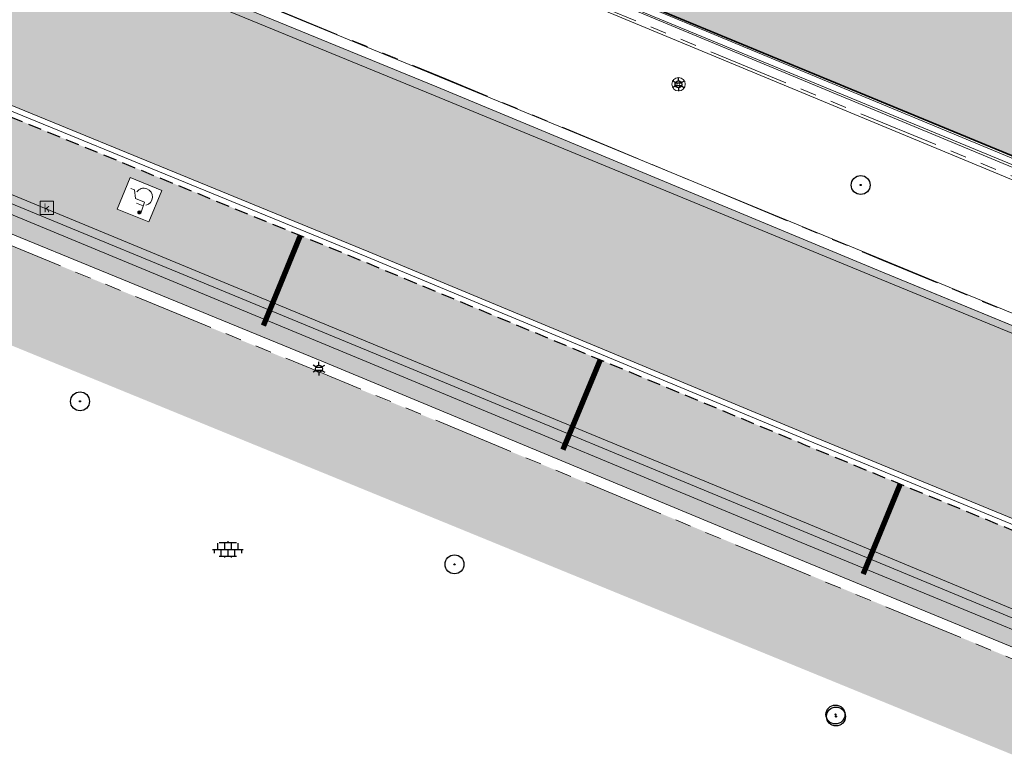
# Model space of a CAD drawing. Header units: metres. Extents: x 187916 to 189411, y 333285 to 334910.
# Tile 227 of 256: x 188696 to 188715, y 334184 to 334198. Entities that reach past the tile are written whole.
import ezdxf
from ezdxf.enums import TextEntityAlignment as Align

# ---------------------------------------------------------------- set-up
doc = ezdxf.new("R2010")
doc.units = ezdxf.units.M
for name, pattern in [('DASHED2', [0.375, 0.25, -0.125]), ('VH-TROTTOIRBAND_180-200', [20, 10, -2, 2, -2, 2, -2]), ('VW-5050_STREEP', [1, 0.5, -0.5])]:
    doc.linetypes.add(name, pattern=pattern)
for name, color, linetype, lineweight in [('B-ME-GR-BOOM-S', 253, 'Continuous', 25), ('B-ME-IE-MEUBILAIR_WEGMEUBILAIR-S', 253, 'Continuous', 18), ('B-ME-IE-MEUBILAIR_WEGMEUBILAIR_LICHTMAST-S', 253, 'Continuous', 25), ('B-ME-RI-HWA_KOLK-S', 253, 'Continuous', 25), ('B-ME-VH-KANTOPSLUITING_ACHTERKANTBAND-G', 253, 'Continuous', 18), ('B-ME-VH-VERHARDING_ASFALT-G', 253, 'Continuous', 18), ('B-ME-VH-VERHARDING_BETONSTRAATSTEEN-G', 253, 'Continuous', 18), ('B-ME-VH-VERHARDING_TEGEL-S', 253, 'Continuous', 25), ('N-WE-VH-GOOT_TEGEL-G', 170, 'Continuous', 35), ('N-WE-VH-KANTOPSLUITING_TROTTOIRBAND_180 200-G', 251, 'VH-TROTTOIRBAND_180-200', 15), ('N-WE-VH-KANTOPSLUITING_VOORKANTBAND-G', 7, 'Continuous', 15), ('N-WE-VH-KANTVERHARDING_STREKLAAG_BSS-G', 60, 'Continuous', 18), ('N-WE-VH-VERHARDING_ASFALT_RIJWEG-A', 251, 'Continuous', 18), ('N-WE-VH-VERHARDING_BETONSTRAATSTEEN-ROOD-A', 11, 'Continuous', 18), ('N-WE-VH-VERHARDING_BETONSTRAATSTEEN-WIT-A', 7, 'Continuous', 18), ('N-WE-VH-VERHARDING_STRAATBAKSTEEN_KF-A', 25, 'Continuous', 9), ('N-WE-VH-VERHARDING_TEGEL-A', 254, 'Continuous', 5), ('N-WE-VH-VERKEERSTEGEL-S', 7, 'Continuous', 0)]:
    doc.layers.add(name, color=color, linetype=linetype, lineweight=lineweight)
doc.layers.add('N-WE-VH-MATERIAALSCHEIDING-G', color=7, linetype='DASHED2')
doc.styles.add('NLCS-ISO', font='NLCS-ISO.ttf')

# ---------------------------------------------------------------- blocks, each defined once
blk = doc.blocks.new('SRI-KOLK-SO')
at = {"color": 0, "linetype": 'ByBlock', "lineweight": 18}
blk.add_lwpolyline([(-1.125, -1.125), (1.125, -1.125), (1.125, 1.125), (-1.125, 1.125)], close=True, dxfattribs=at)
at = {"color": 0, "linetype": 'ByBlock', "lineweight": 18, "style": 'NLCS-ISO'}
blk.add_text('k', height=1.5, dxfattribs=at).set_placement((0, 0), align=Align.MIDDLE_CENTER)
blk = doc.blocks.new('B-SIE-WEG_LICHTMAST-SO')
at = {"ltscale": 0.1}
for p, q in [((-1.096064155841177, 0.6328125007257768), (-2.192125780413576, 1.265625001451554)), ((8.349587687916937e-10, 1.265625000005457), (1.669846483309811e-09, 2.53125000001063)), ((1.096064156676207, 0.6328124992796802), (2.192125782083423, 1.26562499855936)), ((-1.096064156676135, -0.6328124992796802), (-2.192125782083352, -1.26562499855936)), ((-8.349587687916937e-10, -1.265625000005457), (-1.669775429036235e-09, -2.53125000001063)), ((1.096064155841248, -0.6328125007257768), (2.192125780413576, -1.265625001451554))]:
    blk.add_line(p, q, dxfattribs=at)
at = {"flags": 128}
for points in [[(-1.162672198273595, 0.4999999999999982), (1.162672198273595, 0.4999999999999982)], [(-1.162672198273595, -0.4999999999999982), (1.162672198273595, -0.4999999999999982)]]:
    blk.add_lwpolyline(points, dxfattribs=at)
at = {"ltscale": 0.1}
blk.add_circle((0, 0), 1.265625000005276, dxfattribs=at)
at = {"style": 'NLCS-ISO'}
blk.add_attdef('TYPE', text='', height=1.8, dxfattribs=at).set_placement((1.669846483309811e-09, 2.53125000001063), align=Align.BOTTOM_CENTER)
blk = doc.blocks.new('SIE-WEG_PAAL_VERKEERSBORD-SO')
at = {"color": 0, "linetype": 'ByBlock', "lineweight": 18}
blk.add_circle((0, 0), 1.5, dxfattribs=at)
at = {"color": 0, "linetype": 'ByBlock', "lineweight": 18, "style": 'NLCS-ISO'}
blk.add_text('vb', height=1.5, dxfattribs=at).set_placement((0, 0.1317113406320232), align=Align.MIDDLE_CENTER)
blk = doc.blocks.new('SGR-BOOM_01')
at = {"ltscale": 0.1}
h = blk.add_hatch(color=256, dxfattribs=at)
edge = h.paths.add_edge_path()
edge.add_arc((7.366995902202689e-12, -5.115907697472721e-12), 0.15, 0, 360)
for centre, radius in [((0, 0), 2.5), ((7.366995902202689e-12, -5.115907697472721e-12), 0.04499999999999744)]:
    blk.add_circle(centre, radius)
blk.add_circle((7.366995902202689e-12, -5.115907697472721e-12), 0.15, dxfattribs=at)
blk = doc.blocks.new('SVH-TEGEL_300X300_DUN_LINT_KL-SO')
for p, q in [((-2.25, 1.355676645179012), (-2.25, -6.969183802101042e-16)), ((-1.900843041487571, 1.499999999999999), (1.90084304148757, 1.499999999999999)), ((-1.5, 1.624087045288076), (-1.5, 1.499999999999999)), ((-0.7499999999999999, 1.5), (-0.7500000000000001, 1.377682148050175e-16)), ((3.325515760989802e-16, 1.810386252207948), (2.755364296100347e-16, 1.499999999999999)), ((0, 0), (-2.755364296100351e-16, -1.500000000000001)), ((0.7500000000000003, 1.499999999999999), (0.7500000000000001, -1.247991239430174e-15)), ((1.5, 1.624087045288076), (1.5, 1.499999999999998)), ((2.25, 1.355676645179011), (2.25, -4.133046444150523e-16)), ((-3.39489953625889, -4.866106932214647e-16), (3.39489953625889, -1.733835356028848e-15)), ((-3, -3.055132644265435e-15), (-3.000000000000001, -0.8474312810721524)), ((-1.900843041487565, -1.500000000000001), (1.900843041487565, -1.500000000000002)), ((-1.5, -8.346865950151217e-16), (-1.5, -1.500000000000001)), ((-0.7500000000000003, -1.499999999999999), (-0.7500000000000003, -1.765655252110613)), ((0.7499999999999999, -1.500000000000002), (0.7499999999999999, -1.765655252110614)), ((1.5, -2.495982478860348e-15), (1.5, -1.500000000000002)), ((2.999999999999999, -2.495982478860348e-15), (2.999999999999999, -0.8474312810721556))]:
    blk.add_line(p, q)
blk = doc.blocks.new('DTM')
at = {"layer": 'B-ME-VH-KANTOPSLUITING_ACHTERKANTBAND-G', "ltscale": 0.2, "flags": 128}
for points in [[(188683.554, 334205.2970000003), (188694.1469999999, 334200.906), (188704.0559999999, 334196.827), (188712.2420000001, 334193.449), (188722.1359999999, 334189.3620000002), (188722.5589999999, 334189.1940000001), (188723.1099999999, 334189.04), (188725.2069999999, 334188.9240000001), (188725.7009999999, 334189.1209999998), (188725.9610000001, 334189.5300000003), (188725.9350000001, 334190.0580000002), (188725.5079999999, 334190.4840000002), (188723.0279999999, 334191.4890000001), (188714.7390000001, 334194.8859999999), (188706.2779999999, 334198.4050000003), (188697.4180000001, 334202.0830000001), (188688.3190000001, 334205.8199999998), (188677.892, 334210.1310000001), (188669.338, 334213.6850000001), (188659.8429999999, 334217.6000000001)], [(188733.9040000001, 334185.9679999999), (188730.824, 334185.7800000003), (188728.222563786, 334185.104266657), (188727.9789999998, 334185.0410000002), (188727.8137092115, 334184.9742099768), (188726.5559999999, 334184.466), (188721.3480000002, 334186.0959999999), (188718.9500000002, 334185.014), (188718.6379999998, 334184.9759999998), (188718.4040000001, 334185.0600000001), (188710.7480000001, 334188.2199999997), (188702.781, 334191.5300000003), (188693.5499999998, 334195.361), (188681.426, 334200.3429999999), (188671.5759999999, 334204.4560000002)]]:
    blk.add_lwpolyline(points, dxfattribs=at)
at = {"layer": 'B-ME-VH-VERHARDING_ASFALT-G', "ltscale": 0.2, "flags": 128}
for points in [[(188735.9390000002, 334186.3369999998), (188729.6680000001, 334189.1340000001), (188725.6439999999, 334190.8109999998), (188723.1919999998, 334191.8319999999), (188714.8480000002, 334195.2379999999), (188706.483, 334198.7179999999), (188697.534, 334202.406), (188688.4849999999, 334206.1550000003), (188678.0449999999, 334210.469), (188669.4640000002, 334214.0049999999), (188660.0180000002, 334217.9220000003), (188651.9879999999, 334221.2400000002), (188649.6439999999, 334222.2069999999), (188643.1600000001, 334224.8810000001), (188641.4199999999, 334225.3500000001), (188636.4330000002, 334225.827), (188632.8459999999, 334226.031), (188629.8999999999, 334225.4309999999), (188627.4560000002, 334223.8650000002), (188625.6439999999, 334221.727), (188624.1179999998, 334218.625)], [(188721.2680000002, 334186.4330000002), (188718.8140000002, 334185.3470000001), (188718.6639999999, 334185.3319999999), (188718.5049999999, 334185.3849999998), (188710.8489999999, 334188.574), (188702.9100000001, 334191.852), (188693.6800000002, 334195.6770000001), (188681.5759999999, 334200.639), (188671.6800000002, 334204.7519999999), (188663.4900000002, 334208.1749999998), (188654.699, 334211.7779999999), (188645.8459999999, 334215.4300000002), (188640.5410000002, 334217.6430000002), (188638.906, 334219.7949999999), (188636.551, 334221.409), (188637.5240000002, 334223.9139999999)], [(188683.4479999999, 334204.926), (188693.9980000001, 334200.5750000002), (188703.952, 334196.4879999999), (188712.1230000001, 334193.122), (188722.4300000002, 334188.889)]]:
    blk.add_lwpolyline(points, dxfattribs=at)
at = {"layer": 'B-ME-VH-VERHARDING_BETONSTRAATSTEEN-G', "ltscale": 0.2, "flags": 128}
for points in [[(188683.4959999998, 334205.077), (188694.0589999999, 334200.7230000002), (188704.017, 334196.6409999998), (188712.1800000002, 334193.2480000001), (188722.46, 334189.0109999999), (188723.0899999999, 334188.824), (188725.2209999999, 334188.73), (188725.8300000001, 334188.9529999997), (188726.1660000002, 334189.4419999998), (188726.1260000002, 334190.1570000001), (188725.585, 334190.682), (188723.128, 334191.6809999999), (188714.8089999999, 334195.091), (188706.3760000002, 334198.6039999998), (188697.4959999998, 334202.2420000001), (188688.4010000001, 334205.997), (188677.9750000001, 334210.3140000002), (188669.4180000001, 334213.8689999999), (188659.926, 334217.8059999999), (188651.9380000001, 334221.102), (188649.6239999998, 334222.0430000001), (188643.0759999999, 334224.7629999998), (188641.46, 334225.1710000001), (188636.4070000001, 334225.6800000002)], [(188733.9079999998, 334186.1699999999), (188730.7760000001, 334185.977), (188727.9100000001, 334185.2170000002), (188726.5090000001, 334184.6869999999), (188721.2820000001, 334186.287), (188718.912, 334185.2230000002), (188718.6540000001, 334185.173), (188718.4189999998, 334185.2570000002), (188710.798, 334188.4210000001), (188702.895, 334191.702), (188693.6039999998, 334195.531), (188681.5180000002, 334200.5210000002), (188671.6430000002, 334204.6129999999), (188663.4249999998, 334208.0320000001), (188654.602, 334211.6469999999), (188645.7719999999, 334215.2910000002), (188640.4539999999, 334217.4989999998), (188638.7960000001, 334219.6919999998), (188636.4730000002, 334221.2790000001), (188633.557, 334222.4610000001), (188630.5419999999, 334222.9419999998), (188627.6009999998, 334222.1409999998), (188626.0260000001, 334221.0079999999), (188624.3100000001, 334218.5449999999)]]:
    blk.add_lwpolyline(points, dxfattribs=at)
at = {"layer": 'B-ME-GR-BOOM-S', "xscale": 0.07, "yscale": 0.07, "zscale": 0.07}
for p in [(188711.848, 334194.826), (188697.422, 334190.827), (188704.342, 334187.814), (188711.381, 334185.038), (188711.392, 334185.001)]:
    blk.add_blockref('SGR-BOOM_01', p, dxfattribs=at)
at = {"layer": 'B-ME-IE-MEUBILAIR_WEGMEUBILAIR-S', "xscale": 0.083, "yscale": 0.083, "zscale": 0.083}
blk.add_blockref('SIE-WEG_PAAL_VERKEERSBORD-SO', (188708.482, 334196.689), dxfattribs=at)
at = {"layer": 'B-ME-IE-MEUBILAIR_WEGMEUBILAIR_LICHTMAST-S', "xscale": 0.05, "yscale": 0.05, "zscale": 0.05}
for p in [(188708.481, 334196.689), (188701.837, 334191.431)]:
    blk.add_blockref('B-SIE-WEG_LICHTMAST-SO', p, dxfattribs=at)
at = {"layer": 'B-ME-RI-HWA_KOLK-S', "xscale": 0.11, "yscale": 0.11, "zscale": 0.11}
blk.add_blockref('SRI-KOLK-SO', (188696.807, 334194.405), dxfattribs=at)
at = {"layer": 'B-ME-VH-VERHARDING_TEGEL-S', "xscale": 0.084, "yscale": 0.084, "zscale": 0.084}
blk.add_blockref('SVH-TEGEL_300X300_DUN_LINT_KL-SO', (188700.152, 334188.089), dxfattribs=at)
blk = doc.blocks.new('SVH-VERKEERSTEGEL_300X300_ROLSTOELTEGEL')
blk.add_hatch(color=256).paths.add_polyline_path([(-0.05384663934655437, -0.04573850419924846), (-0.0537648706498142, -0.04729874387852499, 33.9868819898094)])
blk.add_line((0.01427979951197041, -0.1116880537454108), (-0.04860680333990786, -0.1116880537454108))
at = {"flags": 128}
blk.add_lwpolyline([(-0.05376487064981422, -0.0472987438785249, 33.98688198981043), (-0.05384663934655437, -0.04573850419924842), (-0.04860680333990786, -0.1457205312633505), (0.03814530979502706, -0.1457205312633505), (0.07546896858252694, -0.2132320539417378), (0.1097648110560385, -0.2132320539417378)], format="xyb", dxfattribs=at)
blk.add_arc((-0.02516441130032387, -0.1877301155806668), 0.0760063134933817, 125.8344524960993, 346.0956622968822)
blk.add_3dface([(-0.15, -0.3), (0.15, -0.3), (0.15, 0), (-0.15, 0)])
blk = doc.blocks.new('ontwerp Wilhelmina- & Engelenkampstraat')
at = {"layer": 'N-WE-VH-VERHARDING_ASFALT_RIJWEG-A', "transparency": 33554610}
h = blk.add_hatch(color=256, dxfattribs=at)
h.dxf.hatch_style = 1
edge = h.paths.add_edge_path(flags=16)
edge.add_arc((188843.2202829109, 334124.6265817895), 0.5000000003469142, 68.86366228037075, 236.5502401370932)
edge.add_line((188842.9446801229, 334124.2093970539), (188847.2596446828, 334121.3588223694))
edge.add_arc((188764.52368857, 333996.1199642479), 150.1000000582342, 53.138037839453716, 56.550240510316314, ccw=False)
edge.add_arc((188854.8670012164, 334116.6124780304), 0.5000000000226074, 233.1380378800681, 405.2541734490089)
edge.add_line((188855.2189827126, 334116.9675963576), (188849.6333451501, 334122.5038948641))
edge.add_arc((188848.2254191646, 334121.0834215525), 2.000000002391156, 45.25417348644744, 68.86366190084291)
edge.add_line((188848.9465960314, 334122.9488716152), (188843.4005771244, 334125.0929443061))
edge = h.paths.add_edge_path()
edge.add_line((188813.0185392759, 334140.2053137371), (188813.0105729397, 334140.209319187))
edge.add_line((188813.0105729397, 334140.209319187), (188850.7365500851, 334115.2865848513))
edge.add_arc((188823.0935907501, 334073.442955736), 50.14999998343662, 53.70449889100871, 56.55024050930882, ccw=False)
edge.add_arc((188844.432152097, 334101.8879698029), 14.59712508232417, 51.12888847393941, 55.118945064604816, ccw=False)
edge.add_line((188853.5928784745, 334113.2527026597), (188950.9588811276, 334038.6637910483))
edge.add_arc((188941.7456837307, 334026.6371749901), 15.15000000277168, 40.65152212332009, 52.54545483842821, ccw=False)
edge.add_line((188953.2397736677, 334036.5067442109), (188961.6247993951, 334026.741552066))
edge.add_arc((188972.8912835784, 334036.415684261), 14.84999998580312, 220.6515221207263, 230.026866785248)
edge.add_arc((188742.2273900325, 333761.2592333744), 344.2000024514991, 49.060789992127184, 50.026866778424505, ccw=False)
edge.add_line((188967.767169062, 334021.2697134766), (188981.7537264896, 334009.2102175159))
edge.add_line((188981.7537264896, 334009.2102175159), (188990.3623937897, 334001.7876695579))
edge.add_arc((188830.8334411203, 333816.7660723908), 244.2999757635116, 45.63147792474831, 49.231496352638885, ccw=False)
edge.add_line((189001.6652582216, 333991.4056109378), (189005.3166251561, 333987.8338559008))
edge.add_line((189005.3166251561, 333987.8338559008), (189009.3616308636, 333991.9690219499))
edge.add_arc((189010.0094888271, 333991.9162956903), 0.6499999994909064, 135.63089128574, 175.3472076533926, ccw=False)
edge.add_line((189009.5448364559, 333992.3708264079), (189010.1315084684, 333992.9705626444))
edge.add_arc((189010.5961608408, 333992.5160319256), 0.6500000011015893, 110.0016349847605, 135.6308912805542, ccw=False)
edge.add_line((189010.3738303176, 333993.126825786), (189012.7423269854, 333996.2283355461))
edge.add_line((189012.7423269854, 333996.2283355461), (189006.7711925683, 334000.7882476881))
edge.add_line((189006.7711925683, 334000.7882476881), (189004.0161101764, 334002.9017076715))
edge.add_line((189004.0161101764, 334002.9017076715), (188999.2558699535, 334006.5545254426))
edge.add_line((188999.2558699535, 334006.5545254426), (188998.8588697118, 334006.8610537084))
edge.add_line((188998.8588697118, 334006.8610537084), (188991.767266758, 334012.3365586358))
edge.add_arc((189144.6444510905, 334210.3355206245), 250.1499998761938, 228.1364962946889, 232.3278733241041, ccw=False)
edge.add_arc((188742.2273912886, 333761.2592353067), 352.8500001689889, 48.13649629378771, 52.54545484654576)
edge.add_line((188956.8067115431, 334041.3642833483), (188954.6511510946, 334043.0155877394))
edge.add_line((188954.6511510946, 334043.0155877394), (188891.8217000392, 334091.1471762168))
edge.add_line((188891.8217000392, 334091.1471762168), (188891.5662846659, 334090.8137650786))
edge.add_line((188891.5662846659, 334090.8137650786), (188875.9674064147, 334102.7635557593))
edge.add_line((188875.9674064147, 334102.7635557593), (188876.222821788, 334103.0969668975))
edge.add_line((188876.222821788, 334103.0969668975), (188867.5141152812, 334109.7684222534))
edge.add_arc((188884.8033035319, 334132.3371809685), 28.4300000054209, 226.5407898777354, 232.5454548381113, ccw=False)
edge.add_line((188865.2480693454, 334111.7008606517), (188851.7136843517, 334124.5262124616))
edge.add_arc((188838.0601001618, 334110.1178073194), 19.84999999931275, 46.54078987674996, 56.5502405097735)
edge.add_line((188849.0015307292, 334126.680041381), (188818.5871468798, 334146.772552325))
edge.add_arc((188824.1818834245, 334155.2414024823), 10.14999999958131, 230.746516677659, 236.55024045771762, ccw=False)
edge.add_line((188817.7594464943, 334147.3817075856), (188813.0185392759, 334140.2053137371))
edge = h.paths.add_edge_path()
edge.add_arc((188804.4060072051, 334144.8922067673), 15.00000001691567, 49.44930201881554, 57.10513435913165)
edge.add_line((188812.5524953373, 334157.4872348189), (188809.1197533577, 334159.7075388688))
edge.add_line((188809.1197533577, 334159.7075388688), (188808.8358097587, 334159.2796429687))
edge.add_arc((188807.8775894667, 334159.9154997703), 1.150000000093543, 146.4325029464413, 326.4325029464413, ccw=False)
edge.add_line((188806.9193691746, 334160.5513565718), (188807.1883826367, 334160.9567531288))
edge.add_line((188807.1883826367, 334160.9567531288), (188802.8966842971, 334163.732631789))
edge.add_arc((188799.7691371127, 334173.3887670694), 10.14999999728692, 238.0087583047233, 287.9467359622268, ccw=False)
edge.add_line((188794.391772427, 334164.7802568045), (188787.6683002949, 334154.8824230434))
edge.add_arc((188776.9360168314, 334149.1867587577), 12.14999999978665, 6.552444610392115, 27.95506492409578, ccw=False)
edge.add_arc((188778.9149951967, 334149.4490587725), 10.1540764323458, -2.101472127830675, 6.356304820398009, ccw=False)
edge.add_line((188789.0622425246, 334149.0767150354), (188793.7916961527, 334146.0152720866))
edge.add_line((188793.7916961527, 334146.0152720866), (188794.0757942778, 334146.443065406))
edge.add_arc((188795.0337848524, 334145.8068625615), 1.15000000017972, -33.58819080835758, 146.4118091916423, ccw=False)
edge.add_line((188795.991775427, 334145.170659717), (188795.7226155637, 334144.7653603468))
edge.add_line((188795.7226155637, 334144.7653603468), (188801.9201273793, 334140.7536223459))
edge.add_arc((188806.91186024, 334129.6763888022), 12.14999999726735, 71.61773031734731, 114.25775215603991, ccw=False)
edge.add_line((188810.743428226, 334141.2064185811), (188816.0248838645, 334149.2010499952))
edge.add_arc((188824.1818834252, 334155.2414024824), 10.15000000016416, 183.1724790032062, 216.5203757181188, ccw=False)
edge.add_arc((188822.7365122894, 334155.1739654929), 8.703121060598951, 180.8378362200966, 183.2557978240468, ccw=False)
edge.add_arc((188833.7517650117, 334153.715293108), 19.7623436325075, 172.5149848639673, 176.1369932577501, ccw=False)
edge = h.paths.add_edge_path()
edge.add_line((188786.2209732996, 334157.0233449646), (188792.4021116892, 334166.1227922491))
edge.add_line((188792.4021116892, 334166.1227922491), (188791.5485077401, 334166.7026345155))
edge.add_line((188791.5485077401, 334166.7026345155), (188788.5394280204, 334169.4236699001))
edge.add_line((188788.5394280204, 334169.4236699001), (188787.1852216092, 334167.4301002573))
edge.add_line((188787.1852216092, 334167.4301002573), (188780.1013007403, 334172.2421172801))
edge.add_arc((188618.4537611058, 333934.267257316), 287.6837865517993, 55.81317921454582, 60.58230996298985)
edge.add_arc((188735.7243300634, 334140.9898543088), 50.01920379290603, 61.28503171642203, 77.31862338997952)
edge.add_arc((188760.1973562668, 334256.6585423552), 68.2172590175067, 252.5019390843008, 258.5925344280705, ccw=False)
edge.add_arc((188746.5917393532, 334218.9896416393), 28.24878716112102, 246.6552150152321, 255.85047768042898, ccw=False)
edge.add_arc((188739.6991429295, 334207.5799419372), 15.14999999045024, 247.5582666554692, 253.5058051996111, ccw=False)
edge.add_line((188733.9157258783, 334193.5772783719), (188632.7612944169, 334235.3563367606))
edge.add_arc((188642.362146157, 334258.6016835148), 25.14999999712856, 236.2483398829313, 247.5582723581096, ccw=False)
edge.add_line((188628.3889489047, 334237.6906276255), (188623.9088227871, 334240.6843399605))
edge.add_arc((188610.1023038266, 334220.0227201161), 24.85000000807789, 56.24833988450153, 66.54108532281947)
edge.add_line((188619.9948742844, 334242.8187625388), (188616.8650908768, 334235.2408720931))
edge.add_arc((188612.7752758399, 334225.9513130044), 10.14999975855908, 36.3971108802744, 66.23805833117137, ccw=False)
edge.add_line((188620.9452513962, 334231.9741025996), (188631.6761182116, 334226.2780943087))
edge.add_arc((188635.7212357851, 334214.8212394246), 12.15000000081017, 67.55827235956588, 109.4468017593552, ccw=False)
edge.add_line((188640.3594206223, 334226.051098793), (188725.7324548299, 334190.7901128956))
edge.add_line((188725.7324548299, 334190.7901128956), (188736.3228047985, 334186.3562589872))
edge.add_arc((188702.9288175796, 334091.9793464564), 100.1107386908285, 61.585566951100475, 70.51436696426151, ccw=False)
edge.add_line((188750.5660902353, 334180.0296176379), (188754.2367218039, 334177.9780331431))
edge.add_arc((188618.5090913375, 333934.3570586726), 278.8784123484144, 55.81223272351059, 60.876674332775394, ccw=False)
edge.add_line((188775.2127626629, 334165.0454378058), (188783.7631842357, 334159.2372455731))
edge.add_arc((188776.9360168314, 334149.1867587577), 12.14999999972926, 40.16466472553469, 55.81223272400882, ccw=False)
at = {"layer": 'N-WE-VH-VERHARDING_BETONSTRAATSTEEN-ROOD-A', "transparency": 33554610}
h = blk.add_hatch(color=11, dxfattribs=at)
h.dxf.hatch_style = 1
edge = h.paths.add_edge_path()
edge.add_line((188735.4085917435, 334183.391606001), (188735.941222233, 334185.2090033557))
edge.add_arc((188736.0881109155, 334185.7182417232), 0.5299999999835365, 70.51658293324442, 253.90991078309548, ccw=False)
edge.add_line((188736.2648839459, 334186.2178928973), (188725.7113328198, 334190.6356709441))
edge.add_arc((188725.2851826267, 334189.7307785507), 1.000217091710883, -91.08751331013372, 64.7823692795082, ccw=False)
edge.add_line((188725.2661989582, 334188.7307416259), (188723.7823902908, 334188.7942358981))
edge.add_arc((188723.8138548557, 334192.9657747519), 4.171657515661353, 245.61046929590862, 269.56784470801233, ccw=False)
edge.add_line((188722.0912188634, 334189.1663995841), (188712.1799999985, 334193.2480000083))
edge.add_line((188712.1799999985, 334193.2480000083), (188704.0170000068, 334196.6409999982))
edge.add_line((188704.0170000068, 334196.6409999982), (188694.0590000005, 334200.7229999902))
edge.add_line((188694.0590000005, 334200.7229999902), (188683.4935, 334205.0795))
edge.add_line((188683.4935, 334205.0795), (188675.0359999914, 334208.5580000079))
edge.add_line((188675.0359999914, 334208.5580000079), (188665.5179999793, 334212.5170000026))
edge.add_line((188665.5179999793, 334212.5170000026), (188655.0660000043, 334216.8310000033))
edge.add_line((188655.0660000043, 334216.8310000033), (188647.1590000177, 334220.1270000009))
edge.add_line((188647.1590000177, 334220.1270000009), (188635.6015307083, 334224.8936826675))
edge.add_arc((188635.9828450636, 334225.8181281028), 1.000000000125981, 88.63722538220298, 247.5848793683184, ccw=False)
edge.add_arc((188635.7212357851, 334214.8212394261), 11.99999999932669, 88.63722537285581, 108.7848428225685)
edge.add_arc((188635.7212357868, 334214.8212394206), 12.00000000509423, 108.7848428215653, 120.7537974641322)
edge.add_arc((188635.7212357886, 334214.8212394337), 11.99999999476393, 120.753797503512, 135.4734463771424)
edge.add_arc((188629.0508371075, 334219.4827343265), 4.199999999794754, 67.58487937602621, 116.66286876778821, ccw=False)
edge.add_line((188630.6523573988, 334223.365405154), (188638.6494300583, 334220.066780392))
edge.add_line((188638.6494300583, 334220.066780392), (188641.1221626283, 334219.0468300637))
edge.add_line((188641.1221626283, 334219.0468300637), (188645.8951236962, 334217.0786141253))
edge.add_line((188645.8951236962, 334217.0786141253), (188653.801634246, 334213.7828181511))
edge.add_line((188653.801634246, 334213.7828181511), (188664.2548003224, 334209.468336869))
edge.add_line((188664.2548003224, 334209.468336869), (188673.7746916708, 334205.5085501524))
edge.add_line((188673.7746916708, 334205.5085501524), (188682.238259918, 334202.0275543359))
edge.add_line((188682.238259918, 334202.0275543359), (188692.8041903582, 334197.6708754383))
edge.add_line((188692.8041903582, 334197.6708754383), (188702.7578588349, 334193.59065102))
edge.add_line((188702.7578588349, 334193.59065102), (188710.9183892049, 334190.1986775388))
edge.add_line((188710.9183892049, 334190.1986775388), (188721.0444740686, 334186.0285918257))
edge.add_arc((188724.7762210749, 334195.0902729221), 9.800000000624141, 247.6173426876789, 266.8871988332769)
edge.add_arc((188721.5726496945, 334136.1817579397), 49.19555921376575, 73.66555221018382, 86.88719883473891, ccw=False)
at = {"layer": 'N-WE-VH-VERHARDING_STRAATBAKSTEEN_KF-A', "transparency": 33554610}
h = blk.add_hatch(dxfattribs=at)
h.set_pattern_fill('AVH-SBS_KEIFORMAAT_ELLEBOOG-SO', color=256, scale=0.1, angle=247.64, pattern_type=2)
h.set_pattern_definition([(247.64, (188682.1621847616, 334201.842587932), (0.1305236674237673, 0.05443870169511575), [0.3, -0.09999999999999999]), (337.64, (188682.0860997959, 334201.6576255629), (0.1305236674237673, 0.05443870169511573), [0.3, -0.1]), (247.64, (188682.170382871, 334201.731085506), (0.1305236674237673, 0.05443870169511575), [0, -0.4]), (247.64, (188682.159559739, 334201.5733424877), (0.1305236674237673, 0.05443870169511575), [0, -0.4])])
h.paths.add_polyline_path([(188692.7987896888, 334197.2414514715), (188693.3815199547, 334197.0020241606), (188693.1420926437, 334196.4192938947), (188692.5593623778, 334196.6587212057)])
h.paths.add_polyline_path([(188698.350412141, 334194.9656096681), (188698.9331424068, 334194.7261823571), (188698.6937150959, 334194.1434520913), (188698.11098483, 334194.3828794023)])
edge = h.paths.add_edge_path()
edge.add_line((188682.1621847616, 334201.842587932), (188673.6982487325, 334205.3237350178))
edge.add_line((188673.6982487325, 334205.3237350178), (188664.1782427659, 334209.2835693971))
edge.add_line((188664.1782427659, 334209.2835693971), (188653.7250060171, 334213.5980798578))
edge.add_line((188653.7250060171, 334213.5980798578), (188645.818525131, 334216.893863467))
edge.add_line((188645.818525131, 334216.893863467), (188641.0458997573, 334218.8619409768))
edge.add_line((188641.0458997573, 334218.8619409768), (188637.8985809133, 334220.1600690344))
edge.add_arc((188637.5172853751, 334219.2356158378), 1.000000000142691, 22.024842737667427, 67.58604561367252, ccw=False)
edge.add_line((188638.4443067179, 334219.6106244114), (188639.1798032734, 334217.792476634))
edge.add_arc((188640.1068246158, 334218.1674852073), 0.9999999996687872, 202.0248427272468, 247.8710632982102)
edge.add_line((188639.7301324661, 334217.2411467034), (188645.0525394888, 334215.046356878))
edge.add_line((188645.0525394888, 334215.046356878), (188652.9587237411, 334211.7506969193))
edge.add_line((188652.9587237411, 334211.7506969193), (188663.4126672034, 334207.4358947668))
edge.add_line((188663.4126672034, 334207.4358947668), (188672.9338194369, 334203.4755835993))
edge.add_line((188672.9338194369, 334203.4755835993), (188681.4014331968, 334199.9929238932))
edge.add_line((188681.4014331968, 334199.9929238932), (188691.9676504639, 334195.6361257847))
edge.add_line((188691.9676504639, 334195.6361257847), (188701.9184313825, 334191.5570850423))
edge.add_line((188701.9184313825, 334191.5570850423), (188710.0773153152, 334188.1657959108))
edge.add_line((188710.0773153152, 334188.1657959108), (188717.3654815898, 334185.1644110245))
edge.add_arc((188717.7462721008, 334186.0890723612), 1.000000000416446, 247.6173426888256, 293.2098426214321)
edge.add_line((188718.1403718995, 334185.1700047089), (188719.9451383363, 334185.9438956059))
edge.add_arc((188720.339238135, 334185.024827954), 0.9999999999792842, 69.4803074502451, 113.20984263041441, ccw=False)
edge.add_line((188720.6897674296, 334185.9613797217), (188720.0436707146, 334186.2244434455))
edge.add_line((188720.0436707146, 334186.2244434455), (188710.8419279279, 334190.0138701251))
edge.add_line((188710.8419279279, 334190.0138701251), (188702.6815472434, 334193.4057813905))
edge.add_line((188702.6815472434, 334193.4057813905), (188692.7281412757, 334197.4858981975))
edge.add_line((188692.7281412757, 334197.4858981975), (188682.1621847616, 334201.842587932))
at = {"layer": 'N-WE-VH-VERHARDING_TEGEL-A', "transparency": 33554610}
h = blk.add_hatch(color=256, dxfattribs=at)
h.dxf.hatch_style = 1
h.paths.add_polyline_path([(188628.2243225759, 334221.1150183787), (188628.2870313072, 334221.2512814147), (188629.3771355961, 334220.7496115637), (188629.1263006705, 334220.2045594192), (188628.0361963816, 334220.7062292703), (188628.0989051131, 334220.8424923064), (188627.0088008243, 334221.3441621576), (188627.134218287, 334221.6166882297)])
edge = h.paths.add_edge_path()
edge.add_line((188734.6972655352, 334181.7030504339), (188734.7803886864, 334181.9913047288))
edge.add_arc((188721.5545647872, 334136.126819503), 47.73335754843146, 69.63231948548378, 73.91416139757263, ccw=False)
edge.add_line((188738.1678395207, 334180.8758141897), (188739.7118784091, 334180.1831289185))
edge.add_line((188739.7118784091, 334180.1831289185), (188743.451824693, 334178.535316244))
edge.add_line((188743.451824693, 334178.535316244), (188743.2230221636, 334178.3208725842))
edge.add_arc((188721.5726505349, 334136.1817598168), 47.37555716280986, 61.62681647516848, 62.806659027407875, ccw=False)
edge.add_line((188744.0861051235, 334177.8661427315), (188744.2215173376, 334177.7904583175))
edge.add_line((188744.2215173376, 334177.7904583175), (188744.3059999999, 334177.8790000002))
edge.add_line((188744.3059999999, 334177.8790000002), (188745.2778636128, 334178.9184405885))
edge.add_line((188745.2778636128, 334178.9184405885), (188744.8085394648, 334179.1807546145))
edge.add_arc((188721.5726496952, 334136.181757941), 48.87555921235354, 61.61400463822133, 86.8871988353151)
edge.add_arc((188724.7762210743, 334195.0902729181), 10.11999999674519, 250.93449476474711, 266.8871988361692, ccw=False)
edge.add_line((188721.4705338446, 334185.525398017), (188720.7645889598, 334185.7173453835))
edge.add_line((188720.7645889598, 334185.7173453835), (188720.6711820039, 334185.7530544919))
edge.add_line((188720.6711820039, 334185.7530544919), (188720.661927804, 334185.756860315))
edge.add_arc((188720.3392381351, 334185.024827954), 0.7999999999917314, 66.21147232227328, 113.2098426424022)
edge.add_line((188720.0239582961, 334185.7600820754), (188718.2191918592, 334184.9861911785))
edge.add_arc((188717.7462721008, 334186.089072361), 1.200000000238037, 247.6173426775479, 293.2098426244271, ccw=False)
edge.add_line((188717.2893234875, 334184.9794787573), (188716.6172254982, 334185.2562595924))
edge.add_line((188716.6172254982, 334185.2562595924), (188698.4722076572, 334192.7536154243))
edge.add_line((188698.4722076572, 334192.7536154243), (188691.8916013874, 334195.4511485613))
edge.add_line((188691.8916013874, 334195.4511485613), (188681.3253580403, 334199.8079574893))
edge.add_line((188681.3253580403, 334199.8079574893), (188672.8573765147, 334203.2907684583))
edge.add_line((188672.8573765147, 334203.2907684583), (188663.3361096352, 334207.2511272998))
edge.add_line((188663.3361096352, 334207.2511272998), (188652.8820954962, 334211.5659586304))
edge.add_line((188652.8820954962, 334211.5659586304), (188646.0214845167, 334214.4257757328))
edge.add_line((188646.0214845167, 334214.4257757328), (188640.3293614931, 334216.7777090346))
edge.add_arc((188640.7813915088, 334217.8893138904), 1.199998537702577, 247.3340384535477, 247.8710639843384, ccw=False)
edge.add_line((188640.3189625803, 334216.7819946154), (188639.6543195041, 334217.0560720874))
edge.add_arc((188640.1068246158, 334218.1674852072), 1.1999999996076, 202.0248427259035, 247.8466022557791, ccw=False)
edge.add_line((188638.9943990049, 334217.7174749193), (188638.2589027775, 334219.5356218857))
edge.add_arc((188637.5172837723, 334219.2356142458), 0.8000020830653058, 22.02484272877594, 67.58487938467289)
edge.add_line((188637.8223360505, 334219.9751725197), (188638.4969043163, 334219.6970022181))
edge.add_line((188638.4969043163, 334219.6970022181), (188630.4998316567, 334222.99562698))
edge.add_arc((188629.0484597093, 334219.4711046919), 3.811658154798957, 67.6185019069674, 110.9319659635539)
edge.add_line((188627.6867099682, 334223.0312136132), (188626.8163633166, 334222.5563522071))
edge.add_line((188626.8163633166, 334222.5563522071), (188627.2794813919, 334222.1782355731))
edge.add_line((188627.2794813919, 334222.1782355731), (188626.1410933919, 334220.7839354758))
edge.add_line((188626.1410933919, 334220.7839354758), (188625.6524053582, 334221.1829289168))
edge.add_arc((188629.0508369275, 334219.4827344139), 3.799999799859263, 153.4217498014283, 154.6558975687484)
edge.add_line((188625.6165744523, 334221.1093381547), (188622.0078437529, 334212.5527247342))
edge.add_line((188622.0078437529, 334212.5527247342), (188623.7988341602, 334211.7985790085))
edge.add_line((188623.7988341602, 334211.7985790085), (188625.635489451, 334216.4610075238))
edge.add_arc((188631.2179638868, 334214.2619215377), 6.000000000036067, 67.58487937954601, 158.4991930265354, ccw=False)
edge.add_line((188633.505850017, 334219.8085941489), (188636.7477128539, 334218.4713937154))
edge.add_line((188636.7477128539, 334218.4713937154), (188637.7671618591, 334215.9513153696))
edge.add_line((188637.7671618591, 334215.9513153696), (188642.1910000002, 334214.1160000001))
edge.add_line((188642.1910000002, 334214.1160000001), (188643.0499999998, 334213.292))
edge.add_line((188643.0499999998, 334213.292), (188648.5380000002, 334211.0249999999))
edge.add_line((188648.5380000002, 334211.0249999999), (188653.148, 334209.0890000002))
edge.add_line((188653.148, 334209.0890000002), (188663.5380000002, 334204.8360000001))
edge.add_line((188663.5380000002, 334204.8360000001), (188667.2379999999, 334203.2949999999))
edge.add_line((188667.2379999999, 334203.2949999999), (188678.5819999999, 334198.6170000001))
edge.add_line((188678.5819999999, 334198.6170000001), (188678.764276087, 334199.0562409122))
edge.add_line((188678.764276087, 334199.0562409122), (188680.7859999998, 334198.1469999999))
edge.add_line((188680.7859999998, 334198.1469999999), (188724.8084863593, 334180.1414062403))
edge.add_line((188724.8084863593, 334180.1414062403), (188725.119, 334180.8530000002))
edge.add_line((188725.119, 334180.8530000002), (188726.0380000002, 334181.6800000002))
edge.add_line((188726.0380000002, 334181.6800000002), (188726.0445948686, 334181.6820583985))
edge.add_arc((188729.2611080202, 334177.8539984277), 4.999999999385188, 79.55493844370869, 130.0385315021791, ccw=False)
edge.add_arc((188721.5726798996, 334136.1818999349), 47.37541404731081, 77.47320064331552, 79.54746452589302, ccw=False)
edge.add_line((188731.848229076, 334182.4295263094), (188732.4942186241, 334181.2813113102))
edge.add_line((188732.4942186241, 334181.2813113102), (188734.4201889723, 334180.7422025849))
edge.add_line((188734.4201889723, 334180.7422025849), (188734.6972655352, 334181.7030504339))
at = {"layer": 'N-WE-VH-GOOT_TEGEL-G'}
blk.add_lwpolyline([(188624.0968179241, 334218.4193584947), (188625.2260693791, 334221.093216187, -0.1329012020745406), (188626.55999648, 334222.8021036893, -0.2230768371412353), (188636.0101951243, 334226.9678028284, -0.09223450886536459), (188640.3594206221, 334226.051098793), (188725.7324548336, 334190.7901128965), (188736.3228047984, 334186.3562589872, -0.03897896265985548), (188750.5660902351, 334180.029617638), (188754.2367218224, 334177.9780331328, -0.02210142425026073), (188775.2127916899, 334165.0454180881), (188783.7631842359, 334159.237245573, -0.0681743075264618), (188786.2144998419, 334157.0310084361, -0.0771822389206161), (188788.1564321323, 334153.8477436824, -0.06995669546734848), (188789.0066788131, 334150.5729836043, -0.1419338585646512)], format="xyb", dxfattribs=at)
at = {"layer": 'N-WE-VH-KANTOPSLUITING_TROTTOIRBAND_180 200-G', "ltscale": 0.15, "flags": 128}
blk.add_lwpolyline([(188725.5907447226, 334190.469964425, -0.8494258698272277), (188725.2320038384, 334188.9323304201), (188723.6135638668, 334189.0016777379, -0.08714195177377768), (188722.3297636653, 334189.284458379), (188712.2564612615, 334193.4328074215), (188704.0933115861, 334196.8258696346), (188694.1350490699, 334200.9079772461), (188683.5695751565, 334205.2644664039), (188675.1124429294, 334208.742815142), (188665.5945575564, 334212.7017674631), (188655.1426282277, 334217.0157382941), (188647.2355985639, 334220.3117506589), (188642.4567453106, 334222.2823963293), (188635.6777935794, 334225.0785717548, -0.831304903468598), (188636.0018711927, 334226.6179018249, -0.09223450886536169), (188640.2258103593, 334225.7276049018)], format="xyb", close=True, dxfattribs=at)
blk.add_lwpolyline([(188627.6640068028, 334223.0206294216, -0.193565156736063), (188630.4998316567, 334222.99562698), (188637.8223352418, 334219.9751728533, -0.2014539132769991), (188638.2589024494, 334219.5356226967), (188638.9943990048, 334217.7174749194, 0.2026425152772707), (188639.6543195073, 334217.056072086), (188644.9759409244, 334214.8616062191), (188652.8820955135, 334211.5659586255), (188663.3361096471, 334207.2511273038), (188672.8573765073, 334203.2907684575), (188681.3253580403, 334199.8079574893), (188691.8916013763, 334195.4511485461), (188701.8421197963, 334191.3722154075), (188710.0008540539, 334187.9809884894), (188717.2893234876, 334184.9794787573, 0.2016013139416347), (188718.2191918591, 334184.9861911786), (188720.0239582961, 334185.7600820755, -0.2079928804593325), (188720.6619278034, 334185.7568603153), (188720.6711820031, 334185.7530544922), (188720.7645889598, 334185.7173453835), (188721.5404119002, 334185.5063980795), (188721.6338188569, 334185.4706889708, -0.2079928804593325)], format="xyb", dxfattribs=at)
at = {"layer": 'N-WE-VH-KANTOPSLUITING_VOORKANTBAND-G', "flags": 128}
for points in [[(188725.6670934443, 334190.654818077, -0.8494258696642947), (188725.218667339, 334188.7327755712), (188723.6049741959, 334188.8018622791, -0.08714195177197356), (188722.25360557, 334189.099526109), (188712.1800000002, 334193.2480000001), (188704.017, 334196.6409999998), (188694.0589999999, 334200.7230000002), (188683.4935, 334205.0795), (188675.0359999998, 334208.5580000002), (188665.5180000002, 334212.517), (188655.0660000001, 334216.8310000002), (188647.159, 334220.1269999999), (188642.3805, 334222.0974999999), (188635.6015307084, 334224.8936826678, -0.8313049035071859), (188636.0066277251, 334226.8178452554, -0.0922345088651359), (188640.3021590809, 334225.912458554), (188725.6670934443, 334190.654818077)], [(188627.5910157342, 334223.2068344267, -0.1935651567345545), (188630.5760945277, 334223.180516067), (188637.8985997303, 334220.1600612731, -0.2014539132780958), (188638.4443067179, 334219.6106244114), (188639.1798032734, 334217.7924766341, 0.2027536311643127), (188639.7301324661, 334217.2411467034), (188645.0525394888, 334215.046356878), (188652.9587237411, 334211.7506969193), (188663.4126672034, 334207.4358947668), (188672.9338194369, 334203.4755835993), (188681.4014331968, 334199.9929238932), (188691.9676504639, 334195.6361257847), (188701.9184313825, 334191.5570850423), (188710.0773153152, 334188.1657959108), (188717.3654815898, 334185.1644110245, 0.2016013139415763), (188718.1403718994, 334185.1700047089), (188719.9451383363, 334185.9438956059, -0.2079928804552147), (188720.7426002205, 334185.9398684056)]]:
    blk.add_lwpolyline(points, format="xyb", dxfattribs=at)
at = {"layer": 'N-WE-VH-KANTVERHARDING_STREKLAAG_BSS-G', "flags": 128}
for points in [[(188626.9352380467, 334222.994748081, -0.237677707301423), (188630.6142259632, 334223.2729606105), (188638.6112986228, 334219.9743358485), (188641.0840311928, 334218.9543855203), (188645.8568244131, 334216.9862387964), (188653.7633201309, 334213.6904490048), (188664.216521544, 334209.3759531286), (188673.7364701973, 334205.4161425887), (188682.2002223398, 334201.935071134), (188692.7661658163, 334197.5783868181), (188702.7197030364, 334193.4982162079), (188710.8801585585, 334190.1062738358), (188721.0063950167, 334185.9361256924, 0.08427930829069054), (188724.2386321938, 334185.2048797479, -0.1107323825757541), (188744.9145086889, 334179.3735575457), (188752.6120951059, 334175.0712328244, -0.02210539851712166), (188773.3416420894, 334162.2908402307), (188773.4416525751, 334162.2229043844, -0.05988943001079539), (188777.9821203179, 334158.2700327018), (188780.4552864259, 334155.5332099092), (188781.1257503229, 334154.7912675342), (188782.4666812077, 334153.3073864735), (188783.1371462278, 334152.5654452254)], [(188627.166129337, 334223.2361163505, -0.2174776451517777), (188630.6523573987, 334223.3654051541), (188638.6494300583, 334220.066780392), (188641.1221626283, 334219.0468300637), (188645.8951236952, 334217.0786141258), (188653.8016342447, 334213.7828181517), (188664.2548003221, 334209.4683368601), (188673.774691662, 334205.5085501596), (188682.238259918, 334202.0275543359), (188692.8041903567, 334197.6708754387), (188702.7578588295, 334193.5906510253), (188710.9183891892, 334190.1986775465), (188721.0444740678, 334186.028591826, 0.08427930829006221), (188724.2440623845, 334185.3047322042, -0.05775440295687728), (188735.4085917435, 334183.391606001)]]:
    blk.add_lwpolyline(points, format="xyb", dxfattribs=at)
at = {"layer": 'N-WE-VH-MATERIAALSCHEIDING-G', "flags": 128}
blk.add_lwpolyline([(188637.8985997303, 334220.1600612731), (188641.0458997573, 334218.8619409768), (188645.818525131, 334216.893863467), (188653.7250060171, 334213.5980798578), (188664.1782427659, 334209.2835693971), (188673.6982487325, 334205.3237350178), (188682.1621847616, 334201.842587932), (188692.7281412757, 334197.4858981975), (188702.6815472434, 334193.4057813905), (188710.8419279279, 334190.0138701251), (188720.0436707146, 334186.2244434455), (188720.7426002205, 334185.9398684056)], dxfattribs=at)
at = {"layer": 'N-WE-VH-VERHARDING_BETONSTRAATSTEEN-WIT-A', "linetype": 'VW-5050_STREEP', "ltscale": 0.4, "const_width": 0.1, "flags": 128}
for points in [[(188700.8107201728, 334192.2273112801), (188701.4934443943, 334193.8928104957)], [(188706.345416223, 334189.9335711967), (188707.0362923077, 334191.5957054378)], [(188711.8936716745, 334187.6340863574), (188712.5790945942, 334189.2984767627)]]:
    blk.add_lwpolyline(points, dxfattribs=at)
at = {"layer": 'N-WE-VH-VERKEERSTEGEL-S', "xscale": 2.099999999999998, "yscale": 2.099999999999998, "zscale": 2.099999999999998, "rotation": 157.6636320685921}
blk.add_blockref('SVH-VERKEERSTEGEL_300X300_ROLSTOELTEGEL', (188698.4023499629, 334194.2631657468), dxfattribs=at)

msp = doc.modelspace()

# ---------------------------------------------------------------- block references
msp.add_blockref('DTM', (0, 0))

# ---------------------------------------------------------------- next in the draw order: block references
msp.add_blockref('ontwerp Wilhelmina- & Engelenkampstraat', (0, 0))

doc.saveas('drawing.dxf')
